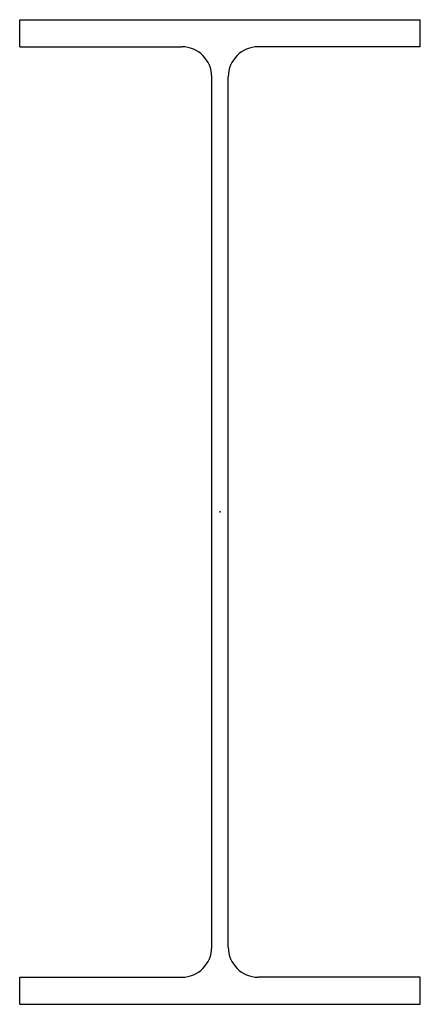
# Model space of a CAD drawing. Header units: millimetres. Extents: x -200 to 200, y -491 to 491.
import ezdxf

# ---------------------------------------------------------------- set-up
doc = ezdxf.new("R2010")
doc.units = ezdxf.units.MM
doc.layers.add('Profile', color=7, linetype='Continuous')

msp = doc.modelspace()

# ---------------------------------------------------------------- linework, layer by layer
at = {"layer": 'Profile'}
for p, q in [((-200, 491), (200, 491)), ((-200, 464), (-200, 491)), ((200, 464), (200, 491)), ((-200, 464), (-38.25, 464)), ((200, 464), (38.25, 464)), ((-8.25, -434), (-8.25, 434)), ((8.25, -434), (8.25, 434)), ((-200, -491), (-200, -464)), ((-200, -464), (-38.25, -464)), ((200, -464), (38.25, -464)), ((200, -491), (200, -464)), ((-200, -491), (200, -491))]:
    msp.add_line(p, q, dxfattribs=at)
for centre, start, end in [((-38.25, 434), 0, 90), ((38.25, 434), 90, 180), ((-38.25, -434), 270, 0), ((38.25, -434), 180, 270)]:
    msp.add_arc(centre, 30, start, end, dxfattribs=at)
msp.add_point((0, 0), dxfattribs=at)

doc.saveas('drawing.dxf')
